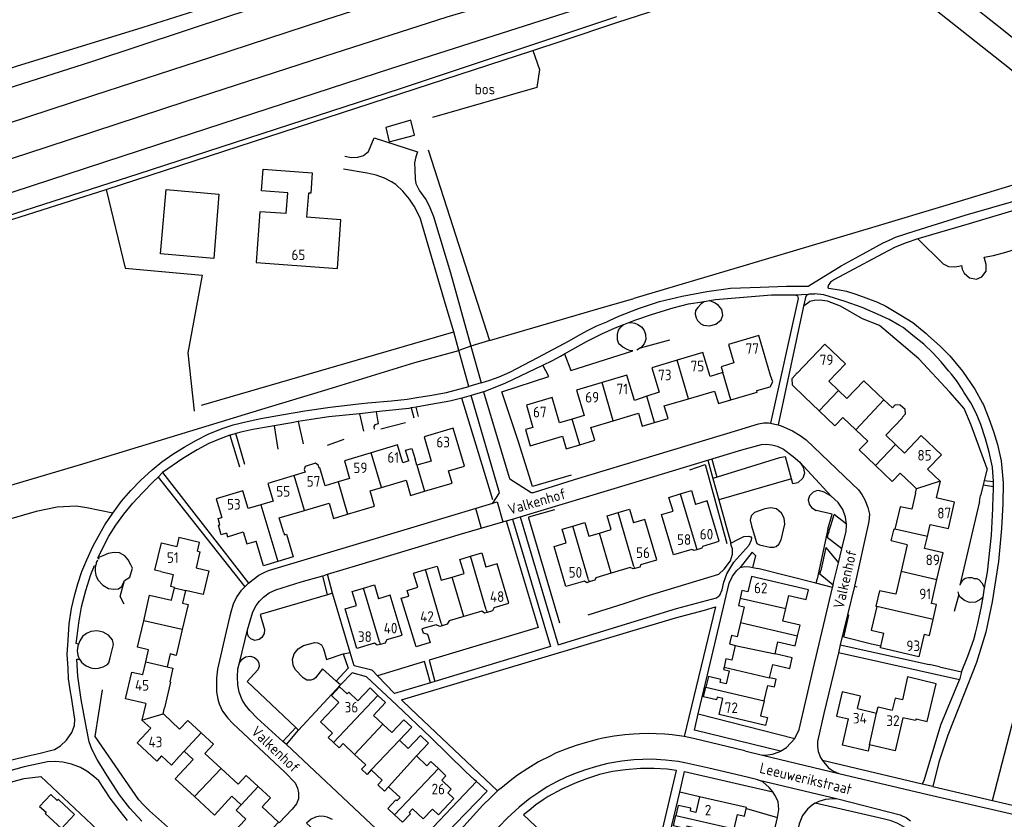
# Model space of a CAD drawing. Header units: metres. Extents: x 226218 to 240385, y 439369 to 449677.
# Tile 45 of 256: x 228256 to 228488, y 440614 to 440803. Entities that reach past the tile are written whole.
import ezdxf

# ---------------------------------------------------------------- set-up
doc = ezdxf.new("R2010")
doc.units = ezdxf.units.M
doc.header["$MEASUREMENT"] = 0
for name, color, linetype in [('CULTUURAANDUIDING', 253, 'Continuous'), ('DAKRAND', 4, 'Continuous'), ('DAKRAND-BYG', 4, 'Continuous'), ('HEG', 253, 'Continuous'), ('HEK', 253, 'Continuous'), ('HOOFDGEBOUW', 4, 'Continuous'), ('HOUTWAL', 253, 'Continuous'), ('HUISNUMMER', 253, 'Continuous'), ('INSTEEKSLOOT', 153, 'Continuous'), ('KANTVERH', 253, 'Continuous'), ('RASTER', 253, 'Continuous'), ('SCHUTTING', 253, 'Continuous'), ('STRAATNAAM', 253, 'Continuous'), ('TUSSENMUUR', 253, 'Continuous')]:
    doc.layers.add(name, color=color, linetype=linetype)
doc.styles.get("Standard").update_dxf_attribs({"font": 'iso.shx'})

msp = doc.modelspace()

# ---------------------------------------------------------------- linework, layer by layer
at = {"layer": 'DAKRAND'}
for p, q in [((228292.84, 440669.05), (228291.89, 440669.28)), ((228286.12, 440651.58), (228286.75, 440654.39)), ((228285.44, 440648.55), (228286.12, 440651.58))]:
    msp.add_line(p, q, dxfattribs=at)
for points in [[(228429.98, 440715.41), (228433.14, 440716.32), (228433.74, 440717.44), (228433.21, 440718.97)], [(228441.21, 440713.97), (228438.39, 440716.68), (228438.28, 440718.27), (228439.52, 440719.56), (228439.53, 440719.54)], [(228464.26, 440709.07), (228465.02, 440709.9), (228464.92, 440710.95), (228463.79, 440712), (228462.61, 440712.06), (228461.92, 440711.31)], [(228348.01, 440698.84), (228347.27, 440701.36), (228348.77, 440701.8), (228349.51, 440699.28)], [(228326.91, 440697.15), (228326.74, 440697.79), (228326.08, 440698.29), (228323.64, 440697.55), (228323.4, 440696.82), (228323.61, 440696.17)], [(228305.11, 440681.86), (228303.86, 440681.49), (228303.2, 440683.72), (228303.57, 440683.83), (228303.14, 440685.31), (228304.01, 440685.56)], [(228465.4, 440679.12), (228461.62, 440680.04), (228462.3, 440682.87), (228462.52, 440682.82)], [(228298.26, 440677.58), (228298.76, 440679.64), (228293.91, 440680.81), (228293.4, 440678.71)], [(228318.6, 440681.91), (228318.74, 440681.43), (228319.24, 440681.58), (228320.82, 440676.27), (228317.18, 440675.18)], [(228317.18, 440675.18), (228313.85, 440674.19), (228312.13, 440679.98)], [(228415.9, 440677.95), (228415.22, 440677.75), (228414.7, 440678)], [(228417.28, 440678.78), (228417.03, 440678.28), (228415.9, 440677.95)], [(228401.23, 440673.54), (228400.87, 440673.45), (228400.15, 440673.75)], [(228402.68, 440674.5), (228402.41, 440673.85), (228401.23, 440673.54)], [(228289.65, 440672.79), (228292.56, 440672.08), (228291.89, 440669.28)], [(228392.06, 440671.36), (228391.84, 440670.75), (228390.55, 440670.36)], [(228390.55, 440670.36), (228389.97, 440670.19), (228389.4, 440670.57)], [(228351.13, 440659.3), (228351.41, 440658.41), (228352.46, 440658.1), (228353.06, 440656.1), (228349.74, 440655.12), (228346.23, 440666.51), (228348.02, 440667)], [(228462.72, 440667.47), (228458.9, 440668.31), (228458.04, 440664.63), (228458.23, 440664.58)], [(228368.14, 440664.34), (228367.76, 440663.53), (228366.48, 440663.19)], [(228471.51, 440661.5), (228472.31, 440665.07), (228471.11, 440665.33)], [(228366.48, 440663.19), (228365.89, 440663.03), (228365.2, 440663.47)], [(228355.88, 440660), (228355.36, 440659.84), (228354.52, 440660.3)], [(228357.55, 440661.2), (228357.11, 440660.4), (228355.88, 440660)], [(228469.39, 440658.04), (228470.67, 440657.75), (228471.51, 440661.5)], [(228341.32, 440655.68), (228340.62, 440655.5), (228340, 440655.94)], [(228342.84, 440656.79), (228342.49, 440655.99), (228341.32, 440655.68)], [(228422.27, 440650.32), (228422.15, 440649.79), (228423.51, 440649.48)], [(228424.09, 440651.93), (228422.71, 440652.24), (228422.27, 440650.32)], [(228467.49, 440638.18), (228470.12, 440637.54), (228472.26, 440646.36), (228465.51, 440648.01), (228464.3, 440642.63), (228462.58, 440643), (228461.86, 440640.18)], [(228331.55, 440641.98), (228329.8, 440643.6), (228331.74, 440645.66), (228333.49, 440644.04)], [(228293.95, 440629.24), (228292.16, 440627.27), (228289.8, 440629.41)], [(228357.22, 440620.75), (228358.68, 440619.37), (228355.07, 440615.54), (228353.62, 440616.91)]]:
    msp.add_lwpolyline(points, dxfattribs=at)
at = {"layer": 'DAKRAND-BYG'}
for points in [[(228342.63, 440777.34), (228343.38, 440773.93), (228349.42, 440775.55), (228348.53, 440779.02), (228342.63, 440777.34)], [(228290.94, 440762.7), (228303.32, 440761.67), (228302.11, 440746.53), (228289.6, 440747.56), (228290.94, 440762.7)], [(228265.51, 440619.17), (228265.24, 440618.93), (228263.77, 440620.32), (228261.11, 440617.49), (228262.61, 440616.14), (228262.39, 440615.85), (228266.24, 440612.31), (228269.3, 440615.64), (228265.51, 440619.17)]]:
    msp.add_lwpolyline(points, dxfattribs=at)
at = {"layer": 'HEG'}
for p, q in [((228402.63, 440725.48), (228409.5, 440727.33)), ((228369.96, 440715.12), (228381.04, 440718.71)), ((228367.85, 440689.67), (228360.51, 440713.62)), ((228347.29, 440707.85), (228341.49, 440706.31)), ((228332.76, 440703.92), (228328.8, 440702.46)), ((228482.46, 440689.27), (228482.7, 440690.71)), ((228370.93, 440684.72), (228378.52, 440659.61)), ((228390.31, 440662.65), (228398.75, 440665.32)), ((228351.74, 440651.64), (228340.66, 440648.28)), ((228416.22, 440639.34), (228438.98, 440633.49)), ((228416.52, 440619.75), (228411.84, 440620.89)), ((228427.53, 440617.03), (228434.83, 440614.9))]:
    msp.add_line(p, q, dxfattribs=at)
for points in [[(228454.87, 440732.32), (228449.7, 440735.31), (228446.63, 440736.46), (228444.85, 440736.7), (228443.49, 440736.62), (228442.51, 440736.36), (228441.97, 440735.99), (228441.01, 440735.26)], [(228484.23, 440696.99), (228480.48, 440707.25), (228478.79, 440711.16), (228475.43, 440715.04), (228468.15, 440722.86), (228458.86, 440730.7), (228454.87, 440732.32)], [(228386.25, 440695.49), (228377.15, 440692.84), (228373.88, 440703.37)], [(228414.23, 440696.76), (228417.82, 440698.01), (228422.94, 440679.39)], [(228382.35, 440687.37), (228376.2, 440685.63), (228376.22, 440685.45), (228383.5, 440660.72)], [(228403.69, 440666.94), (228421.04, 440672.16), (228422.32, 440673.39), (228423.79, 440675.34), (228424.29, 440676.89), (228424.23, 440678.18), (228423.99, 440678.92), (228423.89, 440679.53)], [(228456.97, 440655.73), (228450.45, 440657.36), (228451.63, 440662.51)], [(228247.93, 440618.89), (228250.19, 440620.7), (228252.54, 440622.34), (228254.8, 440623.43), (228257.45, 440624.14), (228261.39, 440624.6), (228276.08, 440610.77)], [(228291.19, 440612.7), (228286.95, 440616.49), (228285.45, 440618), (228284.49, 440619.06)]]:
    msp.add_lwpolyline(points, dxfattribs=at)
at = {"layer": 'HEK'}
for p, q in [((228386.19, 440720.17), (228400.83, 440724.77)), ((228373.88, 440703.37), (228369.96, 440715.12)), ((228484.23, 440696.99), (228483.56, 440694.23)), ((228483.56, 440694.23), (228483.29, 440693.13)), ((228483.29, 440693.13), (228482.7, 440690.71)), ((228482.46, 440689.27), (228477.8, 440669.57)), ((228477.56, 440667.41), (228476.45, 440663.41)), ((228378.52, 440659.61), (228352.8, 440651.95)), ((228363.95, 440623.39), (228350.88, 440609.58))]:
    msp.add_line(p, q, dxfattribs=at)
for points in [[(228485.48, 440618.93), (228495.26, 440656.49), (228495.51, 440657.45), (228498.92, 440690.51), (228512.91, 440748.44)], [(228284.49, 440619.06), (228274.18, 440633.95), (228275.89, 440644.98)]]:
    msp.add_lwpolyline(points, dxfattribs=at)
at = {"layer": 'HOOFDGEBOUW'}
for p, q in [((228421.99, 440719.64), (228418.98, 440718.74)), ((228413.94, 440713.49), (228420.01, 440715.3)), ((228404.11, 440714.06), (228401.2, 440713.08)), ((228406.99, 440715.03), (228404.11, 440714.06)), ((228408.2, 440711.79), (228413.94, 440713.49)), ((228441.21, 440713.97), (228444.68, 440710.65)), ((228461.92, 440711.31), (228459.91, 440713.24)), ((228386.49, 440708.68), (228383.56, 440707.81)), ((228389.35, 440709.53), (228386.49, 440708.68)), ((228390.92, 440706.74), (228396.19, 440708.3)), ((228396.19, 440708.3), (228402.1, 440710.06)), ((228349.94, 440697.82), (228349.51, 440699.28)), ((228348.01, 440698.84), (228346.65, 440698.43)), ((228353.32, 440698.83), (228349.94, 440697.82)), ((228470.21, 440696.92), (228473.17, 440694.05)), ((228323.61, 440696.17), (228321.02, 440695.4)), ((228334.11, 440694.72), (228331.37, 440693.9)), ((228341.65, 440692.6), (228347.41, 440694.32)), ((228331.37, 440693.9), (228328.38, 440693.01)), ((228338.92, 440691.79), (228341.65, 440692.6)), ((228467.56, 440692.32), (228466.64, 440693.19)), ((228467.34, 440691.26), (228467.56, 440692.32)), ((228473.17, 440694.05), (228472.24, 440690.15)), ((228467.34, 440691.26), (228466.48, 440687.46)), ((228313.17, 440688.54), (228310.21, 440687.66)), ((228316.07, 440689.4), (228313.17, 440688.54)), ((228323.47, 440687.18), (228329.26, 440688.91)), ((228317.55, 440685.42), (228323.47, 440687.18)), ((228318.6, 440681.91), (228317.55, 440685.42)), ((228392.94, 440681.88), (228395.67, 440682.69)), ((228470.15, 440681.04), (228470.81, 440683.9)), ((228390.45, 440681.15), (228392.94, 440681.88)), ((228469.51, 440678.21), (228470.15, 440681.04)), ((228465.4, 440679.12), (228463.97, 440672.89)), ((228400.15, 440673.75), (228395.73, 440672.44)), ((228355.68, 440670.76), (228358.23, 440671.51)), ((228358.23, 440671.51), (228361.06, 440672.35)), ((228395.73, 440672.44), (228392.06, 440671.36)), ((228463.97, 440672.89), (228462.72, 440667.47)), ((228292.83, 440669), (228292.84, 440669.05)), ((228471.11, 440665.33), (228472.41, 440670.97)), ((228427.05, 440664.47), (228426.19, 440660.83)), ((228360.98, 440662.22), (228357.55, 440661.2)), ((228365.2, 440663.47), (228360.98, 440662.22)), ((228354.52, 440660.3), (228351.13, 440659.3)), ((228426.19, 440660.83), (228425.39, 440657.43)), ((228424.91, 440655.42), (228424.09, 440651.93)), ((228424.91, 440655.43), (228424.91, 440655.42)), ((228286.13, 440641.74), (228285.21, 440637.86)), ((228290.19, 440639.32), (228290.52, 440640.72)), ((228290.32, 440639.21), (228290.19, 440639.32)), ((228453.74, 440640.54), (228458.21, 440639.51)), ((228285.21, 440637.86), (228287.27, 440635.92)), ((228295.15, 440630.54), (228293.95, 440629.24))]:
    msp.add_line(p, q, dxfattribs=at)
for points in [[(228319.18, 440757.07), (228319.54, 440761.99), (228313.38, 440762.44), (228313.75, 440767.5), (228325.3, 440766.66), (228324.95, 440761.85), (228324.39, 440761.89), (228323.97, 440756.21)], [(228319.18, 440757.07), (228312.98, 440757.52), (228312.11, 440745.55), (228331.23, 440744.16), (228332.06, 440755.62), (228323.97, 440756.21)], [(228433.21, 440718.97), (228430.44, 440728.34), (228423.34, 440726.24), (228424.62, 440721.91)], [(228418.98, 440718.74), (228417.31, 440724.37), (228411.26, 440722.57)], [(228449.25, 440715.45), (228446.95, 440717.66), (228450.84, 440721.72), (228446.04, 440726.33), (228439.53, 440719.54)], [(228411.26, 440722.57), (228405.27, 440720.79), (228406.99, 440715.03)], [(228424.62, 440721.91), (228421.59, 440721.01), (228421.99, 440719.64)], [(228401.2, 440713.08), (228399.42, 440719.06), (228393.55, 440717.31)], [(228459.91, 440713.24), (228455.23, 440717.73), (228451.23, 440713.56), (228449.25, 440715.45)], [(228393.55, 440717.31), (228387.57, 440715.53), (228389.35, 440709.53)], [(228420.01, 440715.3), (228420.95, 440712.35), (228423.89, 440713.22)], [(228423.89, 440713.22), (228430.09, 440715.06), (228429.98, 440715.41)], [(228383.56, 440707.81), (228381.8, 440713.75), (228375.73, 440711.95), (228377.27, 440706.73), (228375.52, 440706.21), (228376.64, 440702.41), (228384.24, 440704.67)], [(228405.92, 440707.88), (228409.09, 440708.82), (228408.2, 440711.79)], [(228444.68, 440710.65), (228448.36, 440707.13), (228450.26, 440709.11), (228453.33, 440706.17)], [(228402.1, 440710.06), (228403, 440707.02), (228405.92, 440707.88)], [(228462.65, 440702.69), (228460.37, 440704.88), (228464.33, 440709), (228464.26, 440709.07)], [(228357.39, 440696.48), (228361.19, 440697.61), (228358.52, 440706.54), (228351.63, 440704.49), (228353.32, 440698.83)], [(228388.29, 440702.64), (228391.83, 440703.7), (228390.92, 440706.74)], [(228453.33, 440706.17), (228456.1, 440703.51), (228454.1, 440701.43), (228457.94, 440697.74)], [(228384.24, 440704.67), (228385.13, 440701.71), (228388.29, 440702.64)], [(228470.21, 440696.92), (228473.45, 440700.3), (228468.73, 440704.83), (228464.75, 440700.68), (228462.65, 440702.69)], [(228346.65, 440698.43), (228345.4, 440702.62), (228339.2, 440700.78)], [(228339.2, 440700.78), (228332.87, 440698.89), (228334.11, 440694.72)], [(228328.38, 440693.01), (228327.12, 440697.22), (228326.91, 440697.15)], [(228457.94, 440697.74), (228461.85, 440693.99), (228463.72, 440695.94), (228466.64, 440693.19)], [(228321.02, 440695.4), (228314.83, 440693.55), (228316.07, 440689.4)], [(228347.41, 440694.32), (228348.47, 440690.74), (228351.75, 440691.71)], [(228351.75, 440691.71), (228358.23, 440693.65), (228357.39, 440696.48)], [(228310.21, 440687.66), (228308.97, 440691.81), (228302.71, 440689.94), (228304.01, 440685.56)], [(228333.63, 440686.31), (228339.99, 440688.21), (228338.92, 440691.79)], [(228410.26, 440687.01), (228409.29, 440690.27), (228411.96, 440691.07)], [(228411.96, 440691.07), (228414.6, 440691.86), (228415.58, 440688.61)], [(228470.81, 440683.9), (228475.15, 440682.91), (228476.58, 440689.16), (228472.24, 440690.15)], [(228329.26, 440688.91), (228330.32, 440685.33), (228333.63, 440686.31)], [(228397.32, 440686.68), (228400.01, 440687.47), (228400.96, 440684.26)], [(228417.28, 440678.78), (228421.15, 440679.94), (228418.3, 440689.43), (228415.58, 440688.61)], [(228466.48, 440687.46), (228463.73, 440688.08), (228462.52, 440682.82)], [(228395.67, 440682.69), (228394.72, 440685.91), (228397.32, 440686.68)], [(228402.68, 440674.5), (228406.41, 440675.6), (228403.61, 440685.04), (228400.96, 440684.26)], [(228414.7, 440678), (228410.41, 440676.72), (228407.57, 440686.21), (228410.26, 440687.01)], [(228385.13, 440679.57), (228384.19, 440682.75), (228386.66, 440683.48)], [(228386.66, 440683.48), (228389.51, 440684.32), (228390.45, 440681.15)], [(228305.11, 440681.86), (228305.36, 440681.02), (228309.07, 440682.13)], [(228309.07, 440682.13), (228309.9, 440679.31), (228312.13, 440679.98)], [(228289.65, 440672.79), (228288.27, 440673.11), (228289.77, 440679.55), (228293.4, 440678.71)], [(228389.4, 440670.57), (228385.05, 440669.28), (228382.26, 440678.72), (228385.13, 440679.57)], [(228472.41, 440670.97), (228473.84, 440677.22), (228469.51, 440678.21)], [(228298.26, 440677.58), (228298.84, 440677.45), (228297.96, 440673.68), (228300.93, 440672.99), (228299.63, 440667.43), (228295.47, 440668.39)], [(228361.06, 440672.35), (228360.07, 440675.67), (228362.55, 440676.41)], [(228362.55, 440676.41), (228365.21, 440677.2), (228366.19, 440673.88)], [(228351.94, 440673.26), (228354.7, 440674.08), (228355.68, 440670.76)], [(228368.14, 440664.34), (228371.6, 440665.36), (228368.84, 440674.66), (228366.19, 440673.88)], [(228350.15, 440669.12), (228349.17, 440672.44), (228351.94, 440673.26)], [(228436.86, 440664.14), (228437.57, 440667.15), (228441.58, 440666.2), (228442.13, 440668.5), (228428.75, 440671.66), (228427.88, 440668.01)], [(228285.61, 440661.24), (228287.01, 440667.23), (228292.14, 440666.04), (228292.83, 440669)], [(228335.71, 440664.85), (228334.74, 440668.13), (228337.38, 440668.91)], [(228337.38, 440668.91), (228339.94, 440669.67), (228340.92, 440666.4)], [(228348.02, 440667), (228347.62, 440668.37), (228350.15, 440669.12)], [(228295.47, 440668.39), (228294.76, 440665.34), (228296.06, 440665.04), (228294.69, 440659.15)], [(228342.84, 440656.79), (228346.46, 440657.87), (228343.67, 440667.22), (228340.92, 440666.4)], [(228426.06, 440666.56), (228425.65, 440664.8), (228427.05, 440664.47)], [(228427.88, 440668.01), (228426.48, 440668.34), (228426.06, 440666.56)], [(228340, 440655.94), (228335.82, 440654.7), (228333.03, 440664.05), (228335.71, 440664.85)], [(228439.57, 440657.67), (228440.17, 440660.18), (228436.14, 440661.13), (228436.86, 440664.14)], [(228458.23, 440664.58), (228456.95, 440659.01), (228459.91, 440658.33)], [(228286.75, 440654.39), (228284.16, 440654.99), (228285.61, 440661.24)], [(228294.69, 440659.15), (228293.28, 440653.09), (228291.82, 440653.43), (228291.12, 440650.42)], [(228425.39, 440657.43), (228424.01, 440657.76), (228423.53, 440655.76), (228424.91, 440655.43)], [(228434.29, 440653.43), (228434.96, 440656.28), (228439.02, 440655.32), (228439.57, 440657.67)], [(228469.39, 440658.04), (228468.17, 440652.73), (228459.1, 440654.82), (228459.91, 440658.33)], [(228433.01, 440647.83), (228433.75, 440650.95), (228437.77, 440650), (228438.35, 440652.47), (228434.29, 440653.43)], [(228291.12, 440650.42), (228292.49, 440650.1), (228291.73, 440646.85), (228291.93, 440646.81), (228290.52, 440640.72)], [(228286.13, 440641.74), (228281.34, 440642.85), (228282.81, 440649.16), (228285.44, 440648.55)], [(228423.51, 440649.48), (228422.78, 440646.39), (228421.39, 440646.72), (228421.55, 440647.4), (228418.6, 440648.09), (228418.01, 440645.62)], [(228431.72, 440642.38), (228430.88, 440638.82), (228432.48, 440638.44), (228432.05, 440636.59), (228421.11, 440639.17), (228422, 440642.93), (228420.64, 440643.25), (228420.49, 440642.59), (228417.47, 440643.3), (228418.01, 440645.62)], [(228431.72, 440642.38), (228432.58, 440646.02), (228434.14, 440645.65), (228434.57, 440647.46), (228433.01, 440647.83)], [(228333.49, 440644.04), (228333.88, 440644.46), (228336.07, 440642.4), (228338.91, 440645.41), (228340.75, 440643.67)], [(228340.75, 440643.67), (228342.58, 440641.96), (228339.74, 440638.94), (228341.95, 440636.86)], [(228453.74, 440640.54), (228454.42, 440643.48), (228450.08, 440644.49), (228448.76, 440638.79), (228451.59, 440638.13)], [(228330.32, 440632.58), (228329.08, 440633.74), (228330.07, 440634.8), (228327.27, 440637.43), (228331.55, 440641.98)], [(228458.21, 440639.51), (228458.54, 440640.95), (228461.86, 440640.18)], [(228290.32, 440639.21), (228294.07, 440635.73), (228295.98, 440637.78), (228299.17, 440634.82)], [(228341.95, 440636.86), (228344.05, 440634.89), (228346.89, 440637.9), (228348.75, 440636.15), (228345.86, 440633.09)], [(228456.54, 440632.01), (228456.19, 440630.52), (228450.16, 440631.92), (228451.59, 440638.13)], [(228464.39, 440638.41), (228462.58, 440630.61), (228456.54, 440632.01)], [(228467.49, 440638.18), (228467.38, 440637.72), (228464.39, 440638.41)], [(228289.8, 440629.41), (228288.68, 440628.21), (228284.08, 440632.48), (228287.27, 440635.92)], [(228299.17, 440634.82), (228302.04, 440632.16), (228300.03, 440630), (228303.83, 440626.47)], [(228345.86, 440633.09), (228347.91, 440631.16), (228350.79, 440634.22), (228352.68, 440632.44), (228349.82, 440629.4)], [(228335.29, 440629.78), (228332.56, 440632.35), (228331.62, 440631.35), (228330.32, 440632.58)], [(228297.57, 440619.84), (228293.06, 440624.02), (228297.28, 440628.57), (228295.15, 440630.54)], [(228339.2, 440626.11), (228338.21, 440625.07), (228336.92, 440626.28), (228337.9, 440627.33), (228335.29, 440629.78)], [(228349.82, 440629.4), (228352.25, 440627.11), (228353.21, 440628.13), (228355, 440626.44)], [(228303.83, 440626.47), (228307.83, 440622.77), (228309.74, 440624.83), (228312.56, 440622.21)], [(228343.29, 440622.16), (228342.32, 440621.14), (228340.77, 440622.59), (228341.79, 440623.67), (228339.2, 440626.11)], [(228357.22, 440620.75), (228358.04, 440621.62), (228355.81, 440623.71), (228356.8, 440624.76), (228355, 440626.44)], [(228312.56, 440622.21), (228315.47, 440619.52), (228313.51, 440617.4), (228317.35, 440613.84), (228311.11, 440607.11), (228306.61, 440611.28), (228309.63, 440614.53), (228307.35, 440616.65), (228308.54, 440617.94)], [(228343.29, 440622.16), (228345.98, 440619.63), (228345.24, 440618.85), (228344.98, 440619.1), (228343.07, 440617.07), (228344.7, 440615.53)], [(228308.54, 440617.94), (228306.4, 440619.93), (228302.27, 440615.48), (228297.57, 440619.84)], [(228424.67, 440612.23), (228425.47, 440615.63), (228427.11, 440615.24), (228427.58, 440617.24), (228416.52, 440619.82), (228415.66, 440616.13), (228414.34, 440616.43), (228414.49, 440617.08), (228411.49, 440617.78), (228410.95, 440615.43)], [(228344.7, 440615.53), (228346.55, 440613.8), (228348.46, 440615.82), (228348.15, 440616.11), (228348.94, 440616.95), (228351.44, 440614.6), (228353.62, 440616.91)], [(228414.01, 440609.02), (228414.85, 440612.6), (228413.54, 440612.91), (228413.39, 440612.26), (228410.37, 440612.96), (228410.95, 440615.43)]]:
    msp.add_lwpolyline(points, dxfattribs=at)
at = {"layer": 'HOUTWAL'}
msp.add_line((228299.22, 440712), (228358.61, 440729.21), dxfattribs=at)
at = {"layer": 'INSTEEKSLOOT'}
for points in [[(228122.39, 440748.43), (228145.17, 440755.31), (228172.3, 440763.96), (228207.66, 440775.58), (228255.63, 440791.73), (228285.5, 440800.92), (228322.75, 440812.81), (228344.49, 440819.87), (228347.29, 440821.07), (228349.27, 440822.15), (228363.52, 440827.82), (228390.56, 440838.25)], [(228391.58, 440835.79), (228361.49, 440823.94), (228347.31, 440817.56), (228344.46, 440816.31), (228336.33, 440813.43), (228306.29, 440803.7), (228273.3, 440792.81), (228238.82, 440781.83), (228200.35, 440769.27), (228164.34, 440757.66), (228123.82, 440744.18)], [(228123.91, 440719.96), (228161.53, 440731.79), (228203.81, 440745.53), (228242.28, 440758.12), (228293.29, 440774.77), (228344.05, 440791.29), (228395.7, 440807.83)], [(228396.99, 440803.4), (228345.99, 440786.42), (228284.23, 440766.38), (228232.87, 440749.85), (228176.86, 440731.12), (228129.79, 440715.7)]]:
    msp.add_lwpolyline(points, dxfattribs=at)
at = {"layer": 'KANTVERH'}
for p, q in [((228439.04, 440737.93), (228443.56, 440738.2)), ((228362.68, 440725.89), (228359.86, 440724.86)), ((228402.63, 440725.48), (228401.74, 440724.95)), ((228402.63, 440725.48), (228402.63, 440725.48)), ((228384.71, 440724.05), (228386.19, 440720.17)), ((228381.04, 440718.71), (228379.59, 440721.36)), ((228365.1, 440717.24), (228362.19, 440716.4)), ((228365.67, 440715.09), (228362.72, 440714.24)), ((228348.63, 440711.33), (228349.25, 440709)), ((228350.3, 440709.31), (228349.76, 440711.53)), ((228336.44, 440709.92), (228337.36, 440705.84)), ((228316.36, 440707.14), (228317.17, 440701.64)), ((228322.01, 440708.1), (228323.14, 440702.84)), ((228305.9, 440704.91), (228308.2, 440697.49)), ((228309.45, 440698), (228307.32, 440705.28)), ((228418.44, 440699.01), (228419.63, 440694.75)), ((228419.42, 440699.29), (228420.61, 440695.02)), ((228440.11, 440698.52), (228447.54, 440690.53)), ((228289, 440695.01), (228290.07, 440696.11)), ((228438.17, 440694.64), (228421.05, 440689.68)), ((228438.49, 440693.49), (228438.17, 440694.64)), ((228483.56, 440694.23), (228485.7, 440694.04)), ((228485.7, 440692.79), (228483.29, 440693.13)), ((228367.79, 440688.94), (228369.36, 440691.31)), ((228363.74, 440687.72), (228365.11, 440683.02)), ((228367.79, 440688.94), (228368.82, 440689.25)), ((228368.82, 440689.25), (228370.2, 440684.51)), ((228451.1, 440683.98), (228448.17, 440686.24)), ((228360.43, 440681.66), (228370.2, 440684.51)), ((228446.75, 440682.79), (228444.19, 440671.06)), ((228450.04, 440678.14), (228446.53, 440680.85)), ((228446.22, 440678.49), (228445.04, 440673.09)), ((228446.22, 440678.49), (228449.23, 440674.84)), ((228449.23, 440674.84), (228450.04, 440678.14)), ((228274.85, 440676.07), (228275.1, 440675.77)), ((228273.99, 440674.25), (228274.26, 440674.19)), ((228274.39, 440674.62), (228274.26, 440674.19)), ((228429.05, 440673.76), (228430.21, 440673.53)), ((228443.89, 440670.05), (228430.21, 440673.53)), ((228328.91, 440667.35), (228327.81, 440671.82)), ((228330.06, 440667.7), (228328.92, 440672.16)), ((228444.19, 440671.06), (228443.89, 440670.05)), ((228447.79, 440669.06), (228443.89, 440670.05)), ((228447.79, 440669.06), (228447.94, 440669.6)), ((228452.96, 440669.41), (228453.53, 440669.24)), ((228451.63, 440662.51), (228451.34, 440662.62)), ((228308.19, 440651.34), (228310.05, 440659.09)), ((228449.66, 440655.57), (228470.58, 440650.93)), ((228332.61, 440653.43), (228334.23, 440653.76)), ((228353.17, 440646.6), (228351.74, 440651.64)), ((228352.8, 440651.95), (228354.18, 440646.9)), ((228473.03, 440650.38), (228470.58, 440650.93)), ((228478.22, 440649.23), (228477.76, 440647.31)), ((228318.34, 440632.82), (228321.4, 440636.09)), ((228319.25, 440632.07), (228322.03, 440635.49)), ((228431.31, 440629.62), (228449.3, 440625.26)), ((228430.24, 440623.8), (228449.1, 440619.29))]:
    msp.add_line(p, q, dxfattribs=at)
for points in [[(228135.22, 440739.88), (228164, 440749.09), (228196.6, 440759.73), (228232.92, 440771.56), (228273.9, 440784.94), (228301.43, 440793.91), (228328.52, 440802.76), (228359.79, 440812.84), (228380.53, 440820.04), (228389.35, 440823.28)], [(228136.62, 440731.81), (228159.01, 440738.99), (228181.22, 440746.22), (228203.81, 440753.59), (228230.58, 440762.29), (228262.86, 440772.79), (228295.59, 440783.53), (228328.27, 440794.13), (228357.09, 440803.41), (228375.26, 440808.83), (228393.36, 440814.28)], [(228333.01, 440770.62), (228334.46, 440770.3), (228336.06, 440770.31), (228337.4, 440770.71), (228338.58, 440771.66), (228339.88, 440774.88), (228350.08, 440771.57), (228349.66, 440770.46), (228349.4, 440769.02), (228349.45, 440767.41), (228349.53, 440765.16), (228349.7, 440764.17), (228350.57, 440762.46), (228352.05, 440760.39), (228352.83, 440758.89), (228353.88, 440756.41), (228357.87, 440743.1), (228362.68, 440725.89), (228365.1, 440717.24), (228367.12, 440717.87), (228369.3, 440718.68), (228371.82, 440719.78), (228378.44, 440723.21), (228385.81, 440727.15), (228388.41, 440728.61), (228390.28, 440729.6), (228392.3, 440730.62), (228394.64, 440731.62)], [(228350.41, 440713.82), (228353.01, 440714.23), (228356.95, 440714.97), (228362.19, 440716.4), (228359.86, 440724.86), (228359.3, 440726.89), (228358.61, 440729.21), (228356.85, 440735.23), (228351.3, 440754.15), (228350.77, 440755.83), (228350.08, 440757.29), (228349.27, 440758.85), (228348.17, 440760.5), (228346.61, 440762.36), (228344.98, 440763.92), (228343.93, 440764.57), (228342.29, 440765.37), (228340.32, 440766.12), (228338.27, 440766.61), (228332.67, 440767.5)], [(228394.64, 440731.62), (228395.34, 440731.93), (228397.5, 440732.93), (228402.17, 440734.69), (228407.04, 440736.4), (228412.41, 440737.63), (228418.21, 440738.73), (228423.82, 440739.48), (228430.79, 440739.76), (228437.02, 440739.99), (228442.05, 440739.97), (228449.84, 440744.79), (228455.06, 440747.63), (228459.72, 440750.18), (228461.68, 440751.08), (228462.64, 440751.52), (228467.25, 440753.04), (228479.04, 440756.66), (228497.92, 440762.1)], [(228492.35, 440758.34), (228480.03, 440754.68), (228467.92, 440751.11), (228465.17, 440750.16), (228462.55, 440749.18), (228459.56, 440747.63), (228451.7, 440743.32), (228448.29, 440741.59), (228447.37, 440740.92), (228446.79, 440740.14), (228446.71, 440739.63), (228446.84, 440739.53), (228449.44, 440739.15), (228451.08, 440738.79), (228453.3, 440738.1), (228455.7, 440737.26), (228458.39, 440736.22), (228460.35, 440735.25), (228463.93, 440733.19), (228466.73, 440731.41), (228469.84, 440728.86), (228470.46, 440728.31), (228473.17, 440725.9), (228475.41, 440723.56), (228478.42, 440719.98), (228481.3, 440715.72), (228483.16, 440712.41), (228483.34, 440712.08), (228484.66, 440708.87)], [(228379.59, 440721.36), (228381.91, 440722.47), (228383.79, 440723.53), (228384.71, 440724.05), (228389.89, 440726.97), (228393.5, 440728.74), (228396.67, 440730.14), (228398.69, 440731), (228399.82, 440731.43), (228401.5, 440732.07), (228405.42, 440733.36), (228410.28, 440734.87), (228413.94, 440735.83), (228417.15, 440736.33), (228417.64, 440736.41), (228418.85, 440736.61), (228420.29, 440736.85), (228433.48, 440737.91), (228439.04, 440737.93), (228439.55, 440737.71), (228439.71, 440737.11), (228433.21, 440707.74)], [(228417.64, 440736.41), (228416.89, 440735.85), (228416.07, 440735), (228415.55, 440734.23), (228415.49, 440733.42), (228415.69, 440732.52), (228416.02, 440731.91), (228416.83, 440731.15), (228417.44, 440730.77), (228418.82, 440730.61), (228420.33, 440731.02), (228421.57, 440732.03), (228421.99, 440733.16), (228421.72, 440734.52), (228420.98, 440735.44), (228420.2, 440736.01), (228418.85, 440736.61)], [(228463.58, 440730.72), (228461.13, 440732.12), (228458.55, 440733.33), (228454.8, 440734.97), (228450.78, 440736.41), (228445.78, 440737.91), (228443.56, 440738.2), (228442.41, 440738.12), (228441.72, 440737.89), (228441.46, 440737.35), (228441.01, 440735.26), (228435.01, 440707.32)], [(228399.82, 440731.43), (228400.37, 440731.47), (228401.26, 440731.31), (228402, 440730.96), (228402.87, 440730.4), (228403.41, 440729.72), (228403.79, 440728.65), (228403.87, 440727.47), (228403.43, 440726.41), (228402.67, 440725.5), (228402.63, 440725.48)], [(228400.83, 440724.77), (228400.24, 440724.76), (228399.47, 440725.07), (228398.47, 440725.6), (228397.51, 440726.42), (228397.2, 440727.39), (228397.15, 440728.57), (228397.46, 440729.61), (228397.86, 440730.29), (228398.69, 440731)], [(228485.7, 440694.04), (228485.47, 440697.38), (228484.7, 440700.88), (228483.85, 440704.02), (228482.75, 440707.39), (228481.65, 440710.08), (228480.4, 440712.54), (228478.77, 440715.03), (228478.33, 440715.72), (228477.01, 440717.78), (228475.81, 440719.26), (228475.14, 440720.09), (228473.43, 440722.19), (228471.41, 440724.27), (228469.35, 440726.33), (228466.75, 440728.41), (228464.44, 440730.23), (228463.58, 440730.72)], [(228365.67, 440715.09), (228370.9, 440717.23), (228379.59, 440721.36)], [(228365.67, 440715.09), (228371.66, 440694.94), (228371.85, 440694.67), (228376.86, 440691.44), (228377.38, 440691.38), (228387.06, 440694.48), (228425.51, 440706.12), (228430.4, 440707.6), (228431.61, 440707.82), (228432.83, 440707.82), (228433.21, 440707.74), (228434.21, 440707.54), (228435.01, 440707.32), (228435.76, 440707.11), (228438.41, 440705.92), (228440.18, 440704.86), (228441.63, 440703.83), (228452.36, 440693.56), (228453.93, 440692.03), (228454.7, 440690.96), (228455.42, 440689.66), (228456.13, 440687.92), (228456.51, 440686.28), (228456.41, 440684.61), (228452.96, 440669.41), (228451.34, 440662.62), (228449.66, 440655.57), (228449.2, 440653.65), (228445.81, 440639.4), (228444.26, 440632.84), (228444.28, 440631.61), (228444.47, 440630.45)], [(228289.88, 440698.6), (228292.5, 440700.44), (228295.16, 440702.1), (228298.07, 440703.7), (228300.81, 440705.14), (228304.12, 440706.46), (228306.69, 440707.31), (228309.94, 440708.11), (228313.22, 440708.83), (228318.5, 440709.81), (228323.52, 440710.61), (228329.56, 440711.49), (228336.93, 440712.36), (228338.36, 440712.5), (228343.94, 440713.03), (228347.68, 440713.41), (228350.41, 440713.82)], [(228369.36, 440691.31), (228362.72, 440714.24), (228360.51, 440713.62), (228357.73, 440712.94), (228351.93, 440711.93), (228349.76, 440711.53), (228348.63, 440711.33), (228348.06, 440711.22), (228342.63, 440710.67), (228340.38, 440710.4), (228336.58, 440709.94), (228336.44, 440709.92), (228329.23, 440709.2), (228324.03, 440708.45), (228322.01, 440708.1), (228320.5, 440707.85), (228316.36, 440707.14), (228315.01, 440706.91), (228311.32, 440706.23), (228308.51, 440705.59), (228307.32, 440705.28), (228306.02, 440704.95), (228305.9, 440704.91), (228303.62, 440704.05), (228300.95, 440702.97), (228298.21, 440701.43), (228294.86, 440699.46), (228290.07, 440696.11), (228310.33, 440670.08), (228309.39, 440669.2)], [(228340.38, 440710.4), (228340.8, 440707.57), (228340.03, 440707.32), (228339.77, 440706.92), (228339.85, 440706.33)], [(228484.66, 440708.87), (228485.74, 440705.74), (228486.64, 440702.73), (228487.51, 440698.89), (228488.01, 440693.72), (228487.93, 440688.76), (228487.63, 440682.98), (228486.89, 440675.21), (228485.4, 440665.67), (228483.89, 440658.57), (228481.72, 440651.39), (228478.67, 440643.66), (228475, 440634.33), (228472.84, 440627.95), (228471.46, 440622.19), (228485.48, 440618.93), (228509.37, 440613.36), (228545.22, 440605.31), (228553.25, 440641.02)], [(228372.46, 440685.17), (228374.23, 440685.7), (228399.78, 440693.41), (228426.5, 440701.43)], [(228426.5, 440701.43), (228431.07, 440702.68), (228432.22, 440702.78), (228433.52, 440702.65), (228434.78, 440702.31), (228436.31, 440701.64), (228438.59, 440699.89), (228440.11, 440698.52), (228440.89, 440697.35), (228441.2, 440696), (228440.82, 440694.79), (228439.69, 440693.72), (228438.49, 440693.49)], [(228435.36, 440699.54), (228419.63, 440694.75), (228421.05, 440689.68)], [(228438.17, 440694.64), (228436.74, 440699.85), (228435.36, 440699.54)], [(228254.26, 440628.41), (228258.37, 440629.45), (228261.24, 440630.04), (228263.7, 440630.68), (228264.6, 440630.91), (228266, 440631.77), (228267.43, 440633.13), (228268.66, 440634.94), (228269.3, 440636.6), (228269.42, 440638.06), (228268.58, 440643.24), (228268.38, 440644.5), (228267.94, 440647.57), (228267.79, 440650.09), (228267.61, 440653.31), (228267.82, 440656.67), (228268.09, 440660.5), (228268.63, 440664.1), (228269.43, 440667.39), (228270.1, 440669.95), (228271.07, 440672.8), (228272.2, 440675.58), (228273.68, 440678.83), (228276.48, 440683.77), (228278.31, 440686.54), (228280.42, 440689.41), (228282.58, 440691.87), (228284.96, 440694.31), (228287.58, 440696.73), (228289.88, 440698.6)], [(228282.57, 440674.42), (228281.99, 440675.57), (228281.15, 440676.53), (228279.88, 440677.23), (228278.62, 440677.27), (228277.27, 440677.04), (228275.97, 440676.51), (228274.85, 440676.07), (228277.43, 440681.12), (228279.08, 440683.75), (228280.9, 440686.3), (228283.07, 440688.88), (228285.3, 440691.35), (228287.91, 440694.03), (228289, 440695.01), (228309.39, 440669.2), (228308.5, 440668.28), (228307.56, 440666.91), (228306.67, 440665.11)], [(228473.03, 440650.38), (228478.22, 440649.23), (228479.65, 440652.92), (228481.13, 440656.79), (228481.52, 440658.3), (228482, 440660.2), (228482.81, 440664.2), (228483.26, 440666.82), (228483.63, 440668.96), (228484.28, 440672.7), (228485.26, 440681.34), (228485.58, 440687.67), (228485.6, 440688.52), (228485.63, 440689.93), (228485.7, 440692.79)], [(228485.7, 440692.79), (228485.72, 440693.77), (228485.7, 440694.04)], [(228421.05, 440689.68), (228423.89, 440679.53), (228425.54, 440680.36), (228426.95, 440681.03), (228428.1, 440681.16), (228428.55, 440680.97), (228428.72, 440680.72), (228428.66, 440680.22), (228428.11, 440678.98), (228424.59, 440675)], [(228451.1, 440683.98), (228450.87, 440685.65), (228450.28, 440687.38), (228449.16, 440689.09), (228447.54, 440690.53), (228445.87, 440691.52), (228444.59, 440691.89), (228444.03, 440691.83), (228443.25, 440691.52), (228442.39, 440690.67), (228442.11, 440689.69), (228442.32, 440688.66), (228442.85, 440687.85), (228443.99, 440687.16)], [(228310.33, 440670.08), (228311.36, 440670.91), (228312.75, 440671.95), (228313.98, 440672.59), (228315.04, 440673.03), (228337.26, 440679.71), (228367.79, 440688.94)], [(228435.71, 440680.28), (228436.58, 440683.96), (228436.42, 440685.36), (228435.83, 440686.54), (228434.63, 440687.57), (228433.3, 440687.81), (228431.89, 440687.59), (228429.45, 440686.73), (228428.66, 440685.92), (228428.44, 440684.94), (228428.73, 440683.57), (228429.85, 440679.89), (228429.96, 440679.43), (228430.66, 440679.09), (228431.62, 440678.89), (228433.04, 440678.58), (228434.02, 440678.58), (228434.57, 440678.74), (228435.18, 440679.26), (228435.71, 440680.28)], [(228372.46, 440685.17), (228381.42, 440655.14), (228354.18, 440646.9), (228353.17, 440646.6), (228344.69, 440644.09), (228340.66, 440648.28)], [(228370.2, 440684.51), (228370.93, 440684.72), (228372.46, 440685.17)], [(228374.23, 440685.7), (228383.22, 440655.55), (228411.1, 440664.1), (228420.48, 440666.62), (228421.3, 440667.24), (228421.86, 440668.49), (228422.25, 440670.32), (228422.93, 440672.28), (228424.59, 440675)], [(228446.75, 440682.79), (228447.77, 440686.28), (228443.99, 440687.16)], [(228446.95, 440681.82), (228447.14, 440682.69), (228447.48, 440683.86), (228448.17, 440686.24)], [(228450.04, 440678.14), (228451.07, 440682.35), (228451.14, 440683.69), (228451.1, 440683.98)], [(228327.81, 440671.82), (228327.84, 440671.83), (228328.92, 440672.16), (228336.28, 440674.4), (228360.43, 440681.66)], [(228446.95, 440681.82), (228446.77, 440681.95), (228446.53, 440680.85)], [(228429.05, 440673.76), (228429.76, 440676.54), (228428.9, 440677.35), (228426.07, 440673.74)], [(228277.72, 440652.48), (228278.5, 440655.68), (228278.25, 440656.74), (228277.32, 440657.87), (228276.04, 440658.52), (228274.63, 440658.84), (228273.2, 440658.68), (228272.14, 440658.25), (228271.2, 440657.51), (228270.56, 440656.51), (228270.24, 440655.74), (228269.73, 440655.84), (228269.96, 440657.59), (228270.33, 440660.73), (228270.96, 440664.48), (228271.95, 440668.39), (228273.14, 440672.13), (228273.99, 440674.25), (228274.26, 440674.19), (228274.18, 440673.67), (228274.18, 440672.87), (228274.35, 440671.97), (228274.79, 440670.83), (228275.95, 440669.58), (228277.31, 440668.79), (228278.48, 440668.66), (228279.71, 440668.74), (228280.46, 440669.27), (228281.11, 440670.67), (228282.38, 440671.47), (228282.98, 440673.57), (228282.57, 440674.42)], [(228274.82, 440675.53), (228274.64, 440675.34), (228274.51, 440675.11), (228274.42, 440674.87), (228274.39, 440674.62)], [(228435.61, 440630.53), (228415.32, 440635.51), (228416.22, 440639.34), (228418.37, 440648.52), (228423.52, 440670.07), (228424.27, 440671.72), (228425.29, 440673.03), (228426.07, 440673.74)], [(228426.07, 440673.74), (228427.06, 440673.98), (228428.33, 440673.89), (228429.05, 440673.76)], [(228447.94, 440669.6), (228448.08, 440670.12), (228449.23, 440674.84)], [(228328.91, 440667.35), (228313.04, 440662.73), (228314.05, 440659.15), (228314, 440658.25), (228313.41, 440657.26), (228312.78, 440656.82), (228311.82, 440656.59), (228310.83, 440656.94), (228310.31, 440657.53), (228310.03, 440658.18), (228310.05, 440659.09), (228311.31, 440663.36), (228312.09, 440664.8), (228312.85, 440665.81), (228313.84, 440666.76), (228315.14, 440667.79), (228316.69, 440668.53), (228322.73, 440670.36), (228327.81, 440671.82)], [(228447.94, 440669.6), (228444.86, 440672.2), (228445.04, 440673.09)], [(228481.08, 440671.17), (228480.69, 440671.31), (228480.28, 440671.37), (228479.86, 440671.37), (228479.45, 440671.29), (228479.07, 440671.14), (228478.71, 440670.93), (228478.39, 440670.65), (228478.13, 440670.33), (228477.93, 440669.96), (228477.8, 440669.57)], [(228481.08, 440671.17), (228481.82, 440671.15), (228482.39, 440670.85), (228483.01, 440670.18), (228483.63, 440668.96)], [(228427.17, 440630.62), (228431.31, 440629.62), (228432.04, 440629.62), (228433.67, 440629.83), (228435.28, 440630.36), (228435.61, 440630.53), (228437.01, 440631.36), (228438.98, 440633.49), (228440, 440635.6), (228443.28, 440649.84), (228447.79, 440669.06)], [(228340.66, 440648.28), (228339.5, 440649.49), (228339.32, 440649.6), (228335.18, 440650.59), (228334.23, 440653.76), (228330.06, 440667.7), (228329.12, 440667.41), (228328.91, 440667.35)], [(228483.26, 440666.82), (228482.76, 440666.33), (228481.48, 440665.64), (228480.11, 440665.54), (228478.89, 440665.98), (228477.78, 440666.85), (228477.56, 440667.41), (228477.44, 440668.03)], [(228306.67, 440665.11), (228306.12, 440663.23), (228305.92, 440662.35), (228305.03, 440658.68), (228303.01, 440649.85), (228302.79, 440647.73), (228302.73, 440646.15), (228302.79, 440644.52), (228303.04, 440642.78), (228303.39, 440641.64), (228304.17, 440639.93), (228305.46, 440638.3), (228306.64, 440637.04), (228318.88, 440625.59), (228321.3, 440623.12), (228321.85, 440621.86), (228322.1, 440620.7), (228322.09, 440619.34), (228321.61, 440618.15), (228320.61, 440616.86), (228317.55, 440613.66), (228317.38, 440613.81)], [(228368.94, 440621.18), (228348.53, 440640.51), (228346.33, 440642.64), (228410.87, 440661.95), (228417.7, 440663.75), (228420.26, 440664.54), (228412.91, 440633.99)], [(228270.24, 440655.73), (228270.09, 440655.23), (228270, 440654.71), (228269.98, 440654.18), (228270.02, 440653.65), (228270.12, 440653.14), (228270.28, 440652.64), (228270.51, 440652.16)], [(228330.92, 440647.04), (228327.69, 440649.93), (228326.03, 440647.8), (228325.67, 440647.51), (228325, 440647.23), (228324, 440647.23), (228323.14, 440647.76), (228321.29, 440649.78), (228320.82, 440650.75), (228320.68, 440652.14), (228321.07, 440653.48), (228322.02, 440654.59), (228323.21, 440655.38), (228325.9, 440656.13), (228326.62, 440656.03), (228327.47, 440655.56), (228327.98, 440654.66), (228328.67, 440652.13), (228332.61, 440653.43), (228333.79, 440650.11), (228330.92, 440647.04)], [(228285.15, 440614.07), (228282.38, 440617.1), (228279.88, 440620.28), (228276.94, 440624.88), (228274.65, 440628.6), (228273.37, 440631.03), (228272.76, 440632.72), (228272.13, 440635.92), (228270.87, 440642.7), (228270.09, 440648.16), (228269.83, 440652.2), (228270.51, 440652.16), (228270.97, 440651.48), (228271.53, 440651), (228272.1, 440650.63), (228273.13, 440650.13), (228273.98, 440649.98), (228274.99, 440650.07), (228276.04, 440650.36), (228277.07, 440650.96), (228277.44, 440651.31), (228277.72, 440652.48)], [(228308.78, 440652.18), (228309.57, 440652.7), (228310.74, 440652.92), (228311.68, 440652.62), (228312.37, 440652.07), (228312.74, 440651.31), (228312.81, 440650.49), (228312.49, 440649.71), (228309.96, 440646.96), (228321.4, 440636.09), (228322.03, 440635.49), (228331.93, 440646.14), (228330.92, 440647.04)], [(228468.9, 440622.78), (228469.4, 440623.6), (228473.31, 440636.76), (228477.76, 440647.31), (228449.2, 440653.65)], [(228352.62, 440605.81), (228351.44, 440605.58), (228349.51, 440605.63), (228347.84, 440606.25), (228345.74, 440607.46), (228343.62, 440609.17), (228339.07, 440613.44), (228319.25, 440632.07), (228318.34, 440632.82), (228312.36, 440638.34), (228310.59, 440640.07), (228309.6, 440641.4), (228308.8, 440642.63), (228308.11, 440644.4), (228307.79, 440646.14), (228307.7, 440648), (228307.79, 440649.89), (228308.19, 440651.34), (228308.78, 440652.18)], [(228345.21, 440641.39), (228338.06, 440648.02), (228334.7, 440649.01), (228331.93, 440646.14)], [(228363.95, 440623.39), (228363.5, 440623.8), (228361.38, 440625.75), (228353.13, 440633.81), (228345.21, 440641.39)], [(228427.17, 440630.62), (228415.09, 440633.51), (228412.91, 440633.99), (228410.09, 440634.4), (228408.32, 440634.55), (228406.27, 440634.63), (228404.37, 440634.66), (228402.4, 440634.63), (228400.93, 440634.5), (228398.88, 440634.36), (228396.38, 440634.06), (228393.75, 440633.6), (228392.38, 440633.27), (228389.58, 440632.51), (228387.48, 440631.83), (228385.02, 440630.97), (228382.58, 440630.03), (228381.45, 440629.44), (228378.61, 440627.99), (228376.04, 440626.48), (228373.66, 440624.89), (228371.88, 440623.58), (228370.07, 440622.1), (228368.94, 440621.18), (228367.37, 440619.65), (228365.51, 440617.8), (228362.48, 440614.54), (228358.74, 440610.4)], [(228444.47, 440630.45), (228445, 440629.03), (228445.46, 440628.37), (228445.78, 440627.91), (228446.91, 440626.64), (228448.09, 440625.83), (228449.3, 440625.26), (228470.24, 440620.37), (228515.51, 440609.89), (228545.43, 440602.99), (228546.54, 440602.9), (228547.68, 440602.82), (228549.18, 440602.8), (228550.29, 440603.08), (228552.17, 440603.65), (228553.58, 440604.45), (228564.18, 440613.72), (228566.98, 440616.67), (228568.25, 440618.47)], [(228264.8, 440628.14), (228262.94, 440628), (228257.43, 440626.82), (228252.15, 440625.36), (228250.45, 440624.7), (228248.84, 440623.83), (228247.56, 440622.98), (228243.12, 440619.82), (228242.04, 440619.01), (228240.47, 440618.09), (228238.47, 440617.1), (228233.2, 440615.18), (228230.18, 440614.18), (228226.22, 440613.2), (228222.3, 440612.55), (228219.17, 440612.2), (228217.11, 440612.27)], [(228281.82, 440614.25), (228280.08, 440616.44), (228277.72, 440619.44), (228275.02, 440623.55), (228273.89, 440624.58), (228272.21, 440625.82), (228270.76, 440626.69), (228268.64, 440627.5), (228266.57, 440627.97), (228264.8, 440628.14)], [(228427.02, 440581.15), (228434.83, 440614.9), (228434.95, 440615.4), (228435.2, 440616.8), (228435.02, 440618.66), (228434.26, 440620.18), (228433.78, 440620.94), (228432.89, 440621.97), (228431.43, 440623.28), (228430.24, 440623.8), (228427.75, 440624.42), (228418.66, 440626.56), (228413.07, 440627.8), (228411.45, 440628.07), (228408.52, 440628.43), (228405.28, 440628.63), (228401.02, 440628.46), (228398.18, 440628.16), (228394.94, 440627.66), (228392.21, 440626.96), (228389.63, 440626.16), (228387.24, 440625.26), (228385.11, 440624.41), (228382.99, 440623.38), (228380.65, 440622.14), (228378.69, 440620.84), (228376.52, 440619.4), (228374.01, 440617.38), (228371.19, 440614.78), (228365.28, 440608.67)], [(228471.46, 440622.19), (228468.9, 440622.78), (228445.46, 440628.37)], [(228375.04, 440615.55), (228400.31, 440591.67), (228401.2, 440591.3), (228402.03, 440591.37), (228402.78, 440592.09), (228403.6, 440593.71), (228404.5, 440598.07), (228411.07, 440626), (228408.87, 440626.32), (228405.84, 440626.49), (228402.58, 440626.49), (228399.07, 440626.16), (228396.01, 440625.71), (228392.98, 440625.03), (228389.89, 440624.02), (228387.23, 440623.01), (228384.06, 440621.56), (228380.89, 440619.88), (228379.66, 440619.08), (228377.94, 440617.89), (228376.35, 440616.59), (228375.04, 440615.55)], [(228416.16, 440561.15), (228414.46, 440561.6), (228413.14, 440562.67), (228412.57, 440563.98), (228412.58, 440564.84), (228413.13, 440565.76), (228413.94, 440566.2), (228414.84, 440566.28), (228419.1, 440565.28), (228422.61, 440580.79), (228422.89, 440582.05), (228405.54, 440586.24), (228404.05, 440588.13), (228411.84, 440620.89), (228412.98, 440625.72), (228433.78, 440620.94)], [(228351.44, 440605.58), (228366.48, 440621.09), (228363.95, 440623.39)], [(228458.14, 440564.15), (228460.27, 440572.92), (228464.63, 440592.13), (228467.7, 440605.38), (228467.95, 440607.16), (228467.65, 440608.63), (228467.04, 440610.11), (228466.21, 440611.39), (228464.87, 440612.57), (228463.2, 440613.5), (228461.62, 440614.16), (228459.78, 440614.64), (228443.77, 440618.33), (228443.11, 440617.94), (228441.92, 440616.88), (228440.79, 440615.39), (228439.98, 440613.44), (228437.42, 440602.7), (228434.64, 440591.04), (228430.14, 440571.94)], [(228443.77, 440618.33), (228444.65, 440618.78), (228446.24, 440619.26), (228447.86, 440619.42), (228449.1, 440619.29), (228463.79, 440615.58), (228465.25, 440614.85), (228466.16, 440614.17)], [(228330.07, 440614.45), (228328.81, 440615), (228328.13, 440615.18), (228327.1, 440615.27), (228326.08, 440615.03), (228325.04, 440614.49), (228323.96, 440613.59), (228325, 440612.62)]]:
    msp.add_lwpolyline(points, dxfattribs=at)
at = {"layer": 'RASTER'}
for p, q in [((228367.05, 440727.23), (228362.68, 440725.89)), ((228349.45, 440722.02), (228359.86, 440724.86))]:
    msp.add_line(p, q, dxfattribs=at)
for points in [[(228397.05, 440802.01), (228431.35, 440813.18), (228453.15, 440819.71), (228462.15, 440812.93), (228489.53, 440791.26), (228513.18, 440770.76), (228499.86, 440766.68), (228474.54, 440758.94), (228457.79, 440753.97), (228427.46, 440744.96), (228401.03, 440737.11)], [(228461.48, 440821.31), (228488.48, 440799.94), (228503.26, 440787.81), (228518.47, 440774.98)], [(228159.7, 440722.76), (228182.8, 440731.9), (228234.73, 440749.38), (228276.74, 440762.7), (228377.23, 440795.45), (228384.12, 440797.7), (228397.05, 440802.01)], [(228377.23, 440795.45), (228378.83, 440790.98), (228378.2, 440786.78), (228353.6, 440779.65)], [(228352.58, 440772.1), (228367.05, 440727.23), (228392.57, 440734.65), (228401.03, 440737.11)], [(228276.74, 440762.7), (228281.22, 440744.2), (228299.37, 440742.58), (228296.02, 440724.26), (228297.52, 440710.54)], [(228467.92, 440751.11), (228473.87, 440745.24), (228475.12, 440744.62), (228476.62, 440744.56), (228477.57, 440744.72), (228478.17, 440744.86), (228478.39, 440744), (228478.84, 440743.08), (228480.11, 440741.94), (228481.71, 440741.6), (228482.99, 440742.19), (228483.97, 440743.51), (228484.04, 440745.09), (228483.54, 440746.82), (228485.71, 440747.24), (228488.61, 440747.95), (228492.4, 440749.13)], [(228159.12, 440664.98), (228271.27, 440698.19), (228314.23, 440711.24), (228329.06, 440715.78), (228349.45, 440722.02)], [(228278.31, 440686.54), (228272.25, 440687.82), (228269.69, 440688.2), (228265.2, 440687.94), (228260.31, 440686.96), (228250.75, 440684.2), (228206.12, 440671.15)]]:
    msp.add_lwpolyline(points, dxfattribs=at)
at = {"layer": 'SCHUTTING'}
for p, q in [((228398.75, 440665.32), (228403.69, 440666.94)), ((228459.2, 440655.23), (228456.97, 440655.73))]:
    msp.add_line(p, q, dxfattribs=at)
msp.add_lwpolyline([(228281.01, 440665.13), (228280.09, 440666.97), (228281.11, 440670.67)], dxfattribs=at)
at = {"layer": 'TUSSENMUUR'}
for p, q in [((228413.94, 440713.49), (228411.26, 440722.57)), ((228423.89, 440713.22), (228421.99, 440719.64)), ((228396.19, 440708.3), (228393.55, 440717.31)), ((228444.68, 440710.65), (228449.25, 440715.45)), ((228405.92, 440707.88), (228404.11, 440714.06)), ((228453.33, 440706.17), (228459.91, 440713.24)), ((228388.29, 440702.64), (228386.49, 440708.68)), ((228457.94, 440697.74), (228462.65, 440702.69)), ((228341.65, 440692.6), (228339.2, 440700.78)), ((228349.94, 440697.82), (228351.75, 440691.71)), ((228323.47, 440687.18), (228321.02, 440695.4)), ((228331.37, 440693.9), (228333.63, 440686.31)), ((228473.17, 440694.05), (228467.56, 440692.32)), ((228411.96, 440691.07), (228415.78, 440678.33)), ((228313.17, 440688.54), (228317.18, 440675.18)), ((228401.07, 440674.02), (228397.32, 440686.68)), ((228390.39, 440670.86), (228386.66, 440683.48)), ((228470.15, 440681.04), (228462.52, 440682.82)), ((228395.73, 440672.44), (228392.94, 440681.88)), ((228415.78, 440678.33), (228415.9, 440677.95)), ((228366.29, 440663.79), (228362.55, 440676.41)), ((228401.07, 440674.02), (228401.23, 440673.54)), ((228355.68, 440660.65), (228351.94, 440673.26)), ((228360.98, 440662.22), (228358.23, 440671.51)), ((228463.97, 440672.89), (228472.41, 440670.97)), ((228292.83, 440669), (228295.47, 440668.39)), ((228341.14, 440656.28), (228337.38, 440668.91)), ((228390.39, 440670.86), (228390.55, 440670.36)), ((228426.06, 440666.56), (228436.86, 440664.14)), ((228471.51, 440661.5), (228458.23, 440664.58)), ((228366.29, 440663.79), (228366.48, 440663.19)), ((228294.69, 440659.15), (228285.61, 440661.24)), ((228355.68, 440660.65), (228355.88, 440660)), ((228426.19, 440660.83), (228439.57, 440657.67)), ((228341.14, 440656.28), (228341.32, 440655.68)), ((228424.91, 440655.42), (228434.29, 440653.43)), ((228286.12, 440651.58), (228291.12, 440650.42)), ((228422.27, 440650.32), (228433.01, 440647.83)), ((228418.01, 440645.62), (228431.72, 440642.38)), ((228330.32, 440632.58), (228340.75, 440643.67)), ((228285.21, 440637.86), (228290.19, 440639.32)), ((228456.54, 440632.01), (228458.21, 440639.51)), ((228335.29, 440629.78), (228341.95, 440636.86)), ((228295.15, 440630.54), (228299.17, 440634.82)), ((228339.2, 440626.11), (228345.86, 440633.09)), ((228343.29, 440622.16), (228349.82, 440629.4)), ((228303.83, 440626.47), (228297.57, 440619.84)), ((228344.7, 440615.53), (228355, 440626.44)), ((228308.54, 440617.94), (228312.56, 440622.21)), ((228410.95, 440615.43), (228424.67, 440612.23))]:
    msp.add_line(p, q, dxfattribs=at)

# ---------------------------------------------------------------- texts
at = {"layer": 'CULTUURAANDUIDING'}
msp.add_text('bos', height=2.5, dxfattribs=at).set_placement((228363.56, 440785.13))
at = {"layer": 'HUISNUMMER'}
for s, p in [('65', (228320.42, 440746.11)), ('77', (228427.37, 440724.06)), ('75', (228414.4, 440719.92)), ('79', (228444.81, 440721.39)), ('73', (228406.75, 440717.84)), ('69', (228389.59, 440712.59)), ('71', (228396.96, 440714.53)), ('67', (228377.29, 440709.11)), ('63', (228354.52, 440702.03)), ('85', (228467.82, 440698.93)), ('61', (228342.99, 440698.43)), ('59', (228335, 440695.98)), ('57', (228324.01, 440692.79)), ('55', (228316.83, 440690.42)), ('53', (228305.23, 440687.4)), ('87', (228472.49, 440685.32)), ('60', (228416.56, 440680.35)), ('58', (228411.2, 440679.09)), ('56', (228401.56, 440676)), ('51', (228291.08, 440674.84)), ('89', (228469.75, 440674.3)), ('50', (228385.68, 440671.37)), ('62', (228429.35, 440667.7)), ('91', (228468.25, 440666.28)), ('48', (228367.14, 440665.66)), ('42', (228350.71, 440660.98)), ('40', (228342.13, 440658.25)), ('38', (228336.06, 440656.24)), ('93', (228465.22, 440654.08)), ('45', (228283.56, 440644.79)), ('36', (228332.92, 440639.63)), ('72', (228422.44, 440639.5)), ('34', (228452.62, 440637.04)), ('32', (228460.5, 440636.48)), ('43', (228286.75, 440631.45)), ('26', (228353.4, 440620.37)), ('2', (228417.74, 440615.4))]:
    msp.add_text(s, height=2.5, dxfattribs=at).set_placement(p)
at = {"layer": 'STRAATNAAM'}
for s, rotation, p in [('Valkenhof', 16.0951, (228371.81, 440686.17)), ('Valkenhof', 76.8678, (228450.38, 440663.89)), ('Valkenhof', 316.662, (228310.7, 440634.88)), ('Leeuwerikstraat', 346.4641, (228430.48, 440625.48))]:
    msp.add_text(s, height=2.5, rotation=rotation, dxfattribs=at).set_placement(p)

doc.saveas('drawing.dxf')
